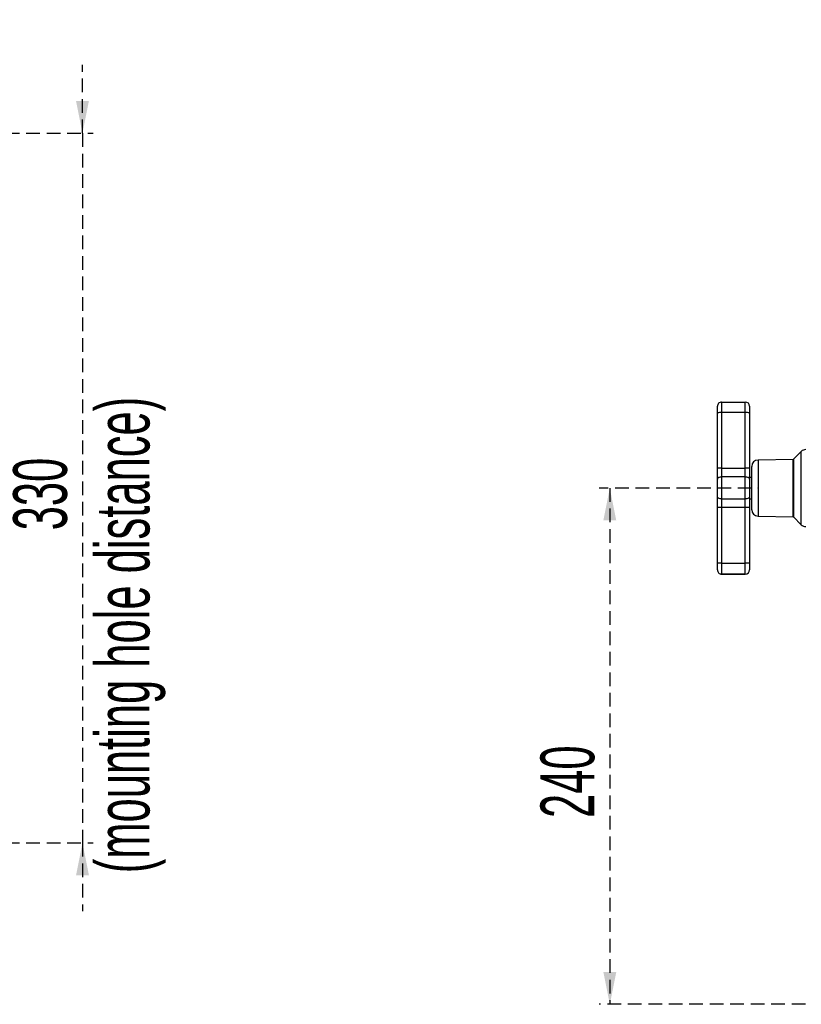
# Model space of a CAD drawing. Header units: millimetres. Extents: x 9 to 583, y 10 to 410.
# Tile 78 of 107: x 315 to 388, y 236 to 328. Entities that reach past the tile are written whole.
import ezdxf

# ---------------------------------------------------------------- set-up
doc = ezdxf.new("R2010")
doc.units = ezdxf.units.MM
doc.header["$PDSIZE"] = -1
doc.linetypes.add('HIDDEN', pattern=[1.905, 1.27, -0.635])
doc.layers.add('DEFAULT_2', color=5, linetype='HIDDEN')
doc.styles.add('SLDTEXTSTYLE0', font='TXT', dxfattribs={"width": 0.605})
doc.dimstyles.new('SLDDIMSTYLE0', dxfattribs={"dimtxt": 5, "dimasz": 3, "dimexe": 0, "dimexo": 0.0625, "dimgap": 1.25, "dimtad": 1, "dimlfac": 5, "dimrnd": 1e-09, "dimzin": 12, "dimdsep": 46, "dimtxsty": 'SLDTEXTSTYLE0', "dimsah": 1, "dimcen": 0.09, "dimadec": 0, "dimazin": 3, "dimtfac": 1, "dimtofl": 0, "dimtmove": 0, "dimatfit": 3, "dimfxl": 0, "dimfrac": 2, "dimtolj": 1, "dimtzin": 12, "dimarcsym": 0})
doc.dimstyles.new('SLDDIMSTYLE1', dxfattribs={"dimtxt": 5, "dimasz": 3, "dimexe": 0, "dimexo": 0.0625, "dimgap": 1.25, "dimtad": 1, "dimlfac": 5, "dimrnd": 1e-09, "dimzin": 12, "dimdsep": 46, "dimtxsty": 'SLDTEXTSTYLE0', "dimsah": 1, "dimcen": 0.09, "dimadec": 0, "dimazin": 3, "dimtfac": 1, "dimtmove": 0, "dimatfit": 0, "dimfxl": 0, "dimfrac": 2, "dimtolj": 1, "dimtzin": 12, "dimarcsym": 0})

# ---------------------------------------------------------------- blocks, each defined once
blk = doc.blocks.new('_D')
at = {"layer": 'DEFAULT_2'}
for p, q in [((383.045, 284.112), (368.855, 284.112)), ((369.855, 284.112), (369.855, 236.112)), ((391.855, 236.112), (368.855, 236.112))]:
    blk.add_line(p, q, dxfattribs=at)
for points in [[(369.855, 284.112), (369.255, 281.112), (370.455, 281.112)], [(369.855, 236.112), (370.455, 239.112), (369.255, 239.112)]]:
    blk.add_solid(points, dxfattribs=at)
at = {"layer": 'DEFAULT_2', "insert": (363.41, 253.434), "char_height": 5, "attachment_point": 1, "rotation": 90, "style": 'SLDTEXTSTYLE0'}
blk.add_mtext('240', dxfattribs=at)
blk = doc.blocks.new('_D_8')
at = {"layer": 'DEFAULT_2'}
for p, q in [((320.821, 317.112), (320.821, 323.462)), ((283.203, 317.112), (321.821, 317.112)), ((320.821, 317.112), (320.821, 251.112)), ((283.203, 251.112), (321.821, 251.112)), ((320.821, 251.112), (320.821, 244.762))]:
    blk.add_line(p, q, dxfattribs=at)
for points in [[(320.821, 317.112), (321.421, 320.112), (320.221, 320.112)], [(320.821, 251.112), (320.221, 248.112), (321.421, 248.112)]]:
    blk.add_solid(points, dxfattribs=at)
at = {"layer": 'DEFAULT_2', "char_height": 5, "attachment_point": 1, "rotation": 90, "style": 'SLDTEXTSTYLE0'}
for s, insert in [('(mounting hole distance)', (322.048, 248.301)), ('330', (314.374, 280.183))]:
    blk.add_mtext(s, dxfattribs=dict(at, insert=insert))

msp = doc.modelspace()

# ---------------------------------------------------------------- linework, layer by layer
at = {"color": 7, "linetype": 'Continuous', "lineweight": 25}
for p, q in [((380.255, 292.1163), (380.255, 291.1259)), ((380.255, 292.1163), (382.455, 292.1163)), ((382.455, 291.1259), (382.455, 292.1163)), ((379.855, 291.1221), (379.855, 291.7163)), ((382.855, 291.7163), (382.855, 291.1221)), ((379.855, 285.9526), (379.855, 291.1221)), ((380.255, 291.1259), (380.255, 285.9564)), ((382.455, 291.1259), (380.255, 291.1259)), ((382.455, 285.9564), (382.455, 291.1259)), ((382.855, 291.1221), (382.855, 285.9526)), ((387.6623, 287.5192), (386.9339, 286.7909)), ((386.9064, 286.7791), (383.6445, 286.7222)), ((379.855, 284.9385), (379.855, 285.9526)), ((380.255, 285.9564), (380.255, 285.1451)), ((380.255, 285.9564), (382.455, 285.9564)), ((382.455, 285.1451), (382.455, 285.9564)), ((382.855, 285.9526), (382.855, 284.9385)), ((383.055, 282.1015), (383.055, 286.1223)), ((379.855, 283.3116), (379.855, 284.9385)), ((380.255, 285.1451), (380.255, 283.1115)), ((382.455, 285.1451), (380.255, 285.1451)), ((382.455, 283.1115), (382.455, 285.1451)), ((383.055, 285.1119), (382.855, 285.1119)), ((382.855, 284.9385), (382.855, 283.3116)), ((379.855, 282.2922), (379.855, 283.3116)), ((380.255, 283.1115), (382.455, 283.1115)), ((380.255, 283.1115), (380.255, 282.296)), ((382.455, 282.296), (382.455, 283.1115)), ((382.855, 283.3116), (382.855, 282.2922)), ((382.855, 283.1119), (383.055, 283.1119)), ((379.855, 277.1227), (379.855, 282.2922)), ((382.455, 282.296), (380.255, 282.296)), ((380.255, 282.296), (380.255, 277.1265)), ((382.455, 277.1265), (382.455, 282.296)), ((382.855, 282.2922), (382.855, 277.1227)), ((383.6445, 281.5016), (386.9064, 281.4447)), ((386.9339, 281.433), (387.6623, 280.7047)), ((379.855, 276.517), (379.855, 277.1227)), ((379.855, 276.5075), (379.855, 276.517)), ((380.255, 277.1265), (380.255, 276.117)), ((380.255, 277.1265), (382.455, 277.1265)), ((382.455, 276.117), (382.455, 277.1265)), ((382.855, 277.1227), (382.855, 276.517)), ((382.855, 276.517), (382.855, 276.5075)), ((382.455, 276.117), (380.255, 276.117)), ((380.255, 276.117), (380.255, 276.1075)), ((380.255, 276.1075), (382.455, 276.1075)), ((382.455, 276.1075), (382.455, 276.117))]:
    msp.add_line(p, q, dxfattribs=at)
at = {"color": 8, "linetype": 'Continuous', "lineweight": 25}
for p, q in [((387.6623, 282.5125), (387.6623, 287.5192)), ((383.6445, 286.7222), (383.6445, 282.8866)), ((386.9064, 281.4447), (386.9064, 286.7791)), ((386.9339, 286.7909), (386.9339, 281.433)), ((383.6445, 282.8866), (383.6445, 281.5016)), ((387.6623, 280.7047), (387.6623, 282.5125))]:
    msp.add_line(p, q, dxfattribs=at)
at = {"color": 7, "linetype": 'Continuous', "lineweight": 25, "flags": 128}
for points in [[(380.255, 285.1451), (380.177, 285.1411), (380.1019, 285.1294), (380.0328, 285.1103), (379.9722, 285.0846), (379.9224, 285.0533), (379.8855, 285.0175), (379.8627, 284.9788), (379.855, 284.9385)], [(382.855, 284.9385), (382.8473, 284.9788), (382.8246, 285.0175), (382.7876, 285.0533), (382.7379, 285.0846), (382.6772, 285.1103), (382.6081, 285.1294), (382.533, 285.1411), (382.455, 285.1451)], [(380.255, 283.1115), (380.177, 283.1154), (380.1019, 283.1268), (380.0328, 283.1452), (379.9722, 283.1701), (379.9224, 283.2005), (379.8855, 283.235), (379.8627, 283.2726), (379.855, 283.3116)], [(382.855, 283.3116), (382.8473, 283.2726), (382.8246, 283.235), (382.7876, 283.2005), (382.7379, 283.1701), (382.6772, 283.1452), (382.6081, 283.1268), (382.533, 283.1154), (382.455, 283.1115)]]:
    msp.add_lwpolyline(points, dxfattribs=at)
at = {"color": 7, "linetype": 'Continuous', "lineweight": 25}
for centre, radius, start, end in [((380.255, 291.7163), 0.4, 89.998702, 179.998702), ((382.455, 291.7163), 0.4, 0.001298, 90.001298), ((380.155, 280.6192), 10.5072, 89.45474, 91.636177), ((382.555, 280.6192), 10.5072, 88.363823, 90.54526), ((388.0865, 287.0949), 0.6, 91, 135), ((383.655, 286.1223), 0.6, 91, 180), ((386.9057, 286.8191), 0.04, 271, 315), ((380.155, 275.4497), 10.5072, 89.45474, 91.636177), ((382.555, 275.4497), 10.5072, 88.363823, 90.54526), ((380.155, 271.7893), 10.5072, 89.45474, 91.636177), ((382.555, 271.7893), 10.5072, 88.363823, 90.54526), ((383.655, 282.1015), 0.6, 180, 269), ((386.9057, 281.4047), 0.04, 45, 89), ((388.0865, 281.1289), 0.6, 225, 269), ((380.155, 266.6198), 10.5072, 89.45474, 91.636177), ((380.255, 276.517), 0.4, 180.001298, 270.001298), ((380.255, 276.5075), 0.4, 180.001298, 270.001298), ((382.555, 266.6198), 10.5072, 88.363823, 90.54526), ((382.455, 276.517), 0.4, 269.998702, 359.998702), ((382.455, 276.5075), 0.4, 269.998702, 359.998702)]:
    msp.add_arc(centre, radius, start, end, dxfattribs=at)
at = {"color": 7, "linetype": 'Continuous', "lineweight": 0}
msp.add_point((383.6445, 284.1119), dxfattribs=at)

# ---------------------------------------------------------------- dimensions: what is measured, and where the dimension line sits
at = {"layer": 'DEFAULT_2'}
for base, p1, p2, dimstyle, picture, middle in [((328.4932, 251.1119), (282.6031, 317.1119), (282.6031, 251.1119), 'SLDDIMSTYLE1', '_D_8', (328.4932, 285.912)), ((369.855, 236.1119), (383.6445, 284.1119), (392.455, 236.1119), 'SLDDIMSTYLE0', '_D', (369.855, 259.1637))]:
    dim = msp.add_linear_dim(base=base, p1=p1, p2=p2, angle=90, dimstyle=dimstyle, dxfattribs=at)
    dim.commit()
    dim.dimension.update_dxf_attribs({"geometry": picture, "text_midpoint": middle, "dimtype": 160})

doc.saveas('drawing.dxf')
